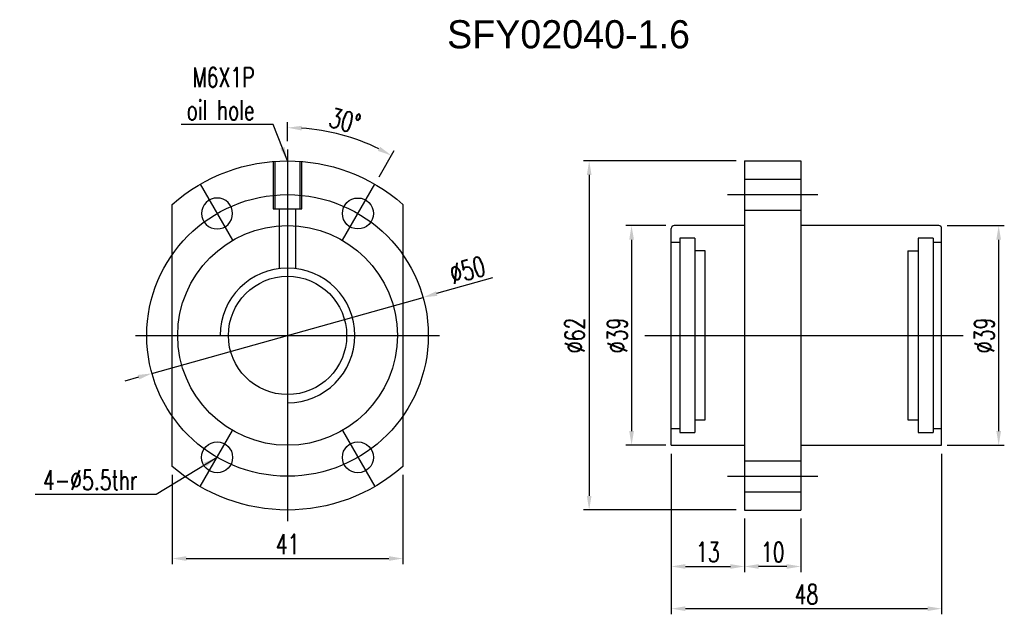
# Model space of a CAD drawing. Header units: millimetres. Extents: x -5 to 170, y -1 to 104.
import ezdxf
from ezdxf.lldxf.tags import DXFTag

# ---------------------------------------------------------------- set-up
doc = ezdxf.new("R2010")
doc.units = ezdxf.units.MM
doc.header["$LTSCALE"] = 0.1
doc.layers.get('Defpoints').update_dxf_attribs({"linetype": 'CONTINUOUS'})
doc.layers.add('layer 1', color=7, linetype='CONTINUOUS')
doc.styles.add('DIM-7', font='SIMPLEX.shx', dxfattribs={"width": 0.7, "bigfont": 'chineset.shx'})
tags = doc.linetypes.add('DASHED', pattern=[25.72, 12.86, -12.86]).pattern_tags.tags
tags[6:7] = [DXFTag(74, 4), DXFTag(75, 0), DXFTag(340, '0'), DXFTag(46, 0.0), DXFTag(50, 0.0), DXFTag(44, 0.0), DXFTag(45, 0.0)]
tags[4:5] = [DXFTag(74, 4), DXFTag(75, 0), DXFTag(340, '0'), DXFTag(46, 0.0), DXFTag(50, 0.0), DXFTag(44, 0.0), DXFTag(45, 0.0)]
doc.dimstyles.new('CNS', dxfattribs={"dimtxt": 3.5, "dimasz": 2.5, "dimexe": 1, "dimexo": 1.5, "dimgap": 0.09, "dimtad": 0, "dimdsep": 46, "dimtxsty": 'DIM-7', "dimcen": 0.09, "dimclrd": 1, "dimclre": 1, "dimclrt": 4, "dimadec": 0, "dimazin": 0, "dimtfac": 1, "dimtix": 1, "dimtmove": 2, "dimatfit": 3, "dimfxl": 1, "dimtvp": 0.971429, "dimtolj": 1, "dimarcsym": 0})

# ---------------------------------------------------------------- blocks, each defined once
blk = doc.blocks.new('*D2')
at = {"layer": 'Defpoints', "color": 0, "transparency": 16777216}
for p in [(123.43, 17.28), (133.43, 17.28), (123.43, 7.25)]:
    blk.add_point(p, dxfattribs=at)
at = {"layer": 'layer 1', "lineweight": -2, "transparency": 16777216}
for p, q in [((123.43, 15.78), (123.43, 6.25)), ((133.43, 15.78), (133.43, 6.25)), ((130.93, 7.25), (125.93, 7.25))]:
    blk.add_line(p, q, dxfattribs=at)
at = {"layer": 'layer 1', "transparency": 16777216}
for points in [[(125.93, 7.67), (125.93, 6.83), (123.43, 7.25)], [(130.93, 7.67), (130.93, 6.83), (133.43, 7.25)]]:
    blk.add_solid(points, dxfattribs=at)
at = {"layer": 'layer 1', "transparency": 16777216, "insert": (128.43, 9.8), "char_height": 3.5, "attachment_point": 5, "style": 'DIM-7'}
blk.add_mtext('\\A1;10', dxfattribs=at)
blk = doc.blocks.new('*D3')
at = {"layer": 'Defpoints', "color": 0, "transparency": 16777216}
for p in [(110.43, 28.78), (123.43, 17.28), (123.43, 7.25)]:
    blk.add_point(p, dxfattribs=at)
at = {"layer": 'layer 1', "lineweight": -2, "transparency": 16777216}
for p, q in [((110.43, 27.28), (110.43, 6.25)), ((123.43, 15.78), (123.43, 6.25)), ((112.93, 7.25), (120.93, 7.25))]:
    blk.add_line(p, q, dxfattribs=at)
at = {"layer": 'layer 1', "transparency": 16777216}
for points in [[(112.93, 7.67), (112.93, 6.83), (110.43, 7.25)], [(120.93, 7.67), (120.93, 6.83), (123.43, 7.25)]]:
    blk.add_solid(points, dxfattribs=at)
at = {"layer": 'layer 1', "transparency": 16777216, "insert": (116.93, 9.8), "char_height": 3.5, "attachment_point": 5, "style": 'DIM-7'}
blk.add_mtext('\\A1;13', dxfattribs=at)
blk = doc.blocks.new('*D4')
at = {"layer": 'Defpoints', "color": 0, "transparency": 16777216}
for p in [(110.43, 28.78), (158.43, 28.78), (158.43, -0.24)]:
    blk.add_point(p, dxfattribs=at)
at = {"layer": 'layer 1', "lineweight": -2, "transparency": 16777216}
for p, q in [((110.43, 27.28), (110.43, -1.24)), ((158.43, 27.28), (158.43, -1.24)), ((112.93, -0.24), (155.93, -0.24))]:
    blk.add_line(p, q, dxfattribs=at)
at = {"layer": 'layer 1', "transparency": 16777216}
for points in [[(112.93, 0.17), (112.93, -0.66), (110.43, -0.24)], [(155.93, 0.17), (155.93, -0.66), (158.43, -0.24)]]:
    blk.add_solid(points, dxfattribs=at)
at = {"layer": 'layer 1', "transparency": 16777216, "insert": (134.43, 2.31), "char_height": 3.5, "attachment_point": 5, "style": 'DIM-7'}
blk.add_mtext('\\A1;48', dxfattribs=at)
blk = doc.blocks.new('*D5')
at = {"layer": 'Defpoints', "color": 0, "transparency": 16777216}
for p in [(110.93, 67.78), (103.37, 28.78), (110.93, 28.78)]:
    blk.add_point(p, dxfattribs=at)
at = {"layer": 'layer 1', "lineweight": -2, "transparency": 16777216}
for p, q in [((109.43, 67.78), (102.37, 67.78)), ((103.37, 65.28), (103.37, 31.28)), ((109.43, 28.78), (102.37, 28.78))]:
    blk.add_line(p, q, dxfattribs=at)
at = {"layer": 'layer 1', "transparency": 16777216}
for points in [[(102.96, 65.28), (103.79, 65.28), (103.37, 67.78)], [(102.96, 31.28), (103.79, 31.28), (103.37, 28.78)]]:
    blk.add_solid(points, dxfattribs=at)
at = {"layer": 'layer 1', "transparency": 16777216, "insert": (100.82, 48.28), "char_height": 3.5, "attachment_point": 5, "rotation": 90, "style": 'DIM-7'}
blk.add_mtext('\\A1;%%c39', dxfattribs=at)
blk = doc.blocks.new('*D6')
at = {"layer": 'Defpoints', "color": 0, "transparency": 16777216}
for p in [(157.93, 67.78), (157.93, 28.78), (168.56, 28.78)]:
    blk.add_point(p, dxfattribs=at)
at = {"layer": 'layer 1', "lineweight": -2, "transparency": 16777216}
for p, q in [((159.43, 67.78), (169.56, 67.78)), ((168.56, 65.28), (168.56, 31.28)), ((159.43, 28.78), (169.56, 28.78))]:
    blk.add_line(p, q, dxfattribs=at)
at = {"layer": 'layer 1', "transparency": 16777216}
for points in [[(168.15, 65.28), (168.98, 65.28), (168.56, 67.78)], [(168.15, 31.28), (168.98, 31.28), (168.56, 28.78)]]:
    blk.add_solid(points, dxfattribs=at)
at = {"layer": 'layer 1', "transparency": 16777216, "insert": (166.01, 48.28), "char_height": 3.5, "attachment_point": 5, "rotation": 90, "style": 'DIM-7'}
blk.add_mtext('\\A1;%%c39', dxfattribs=at)
blk = doc.blocks.new('*D7')
at = {"layer": 'Defpoints', "color": 0, "transparency": 16777216}
for p in [(21.78, 25.02), (62.78, 25.02), (62.78, 8.66)]:
    blk.add_point(p, dxfattribs=at)
at = {"layer": 'layer 1', "lineweight": -2, "transparency": 16777216}
for p, q in [((21.78, 23.52), (21.78, 7.66)), ((62.78, 23.52), (62.78, 7.66)), ((24.28, 8.66), (60.28, 8.66))]:
    blk.add_line(p, q, dxfattribs=at)
at = {"layer": 'layer 1', "transparency": 16777216}
for points in [[(24.28, 9.08), (24.28, 8.25), (21.78, 8.66)], [(60.28, 9.08), (60.28, 8.25), (62.78, 8.66)]]:
    blk.add_solid(points, dxfattribs=at)
at = {"layer": 'layer 1', "transparency": 16777216, "insert": (42.28, 11.21), "char_height": 3.5, "attachment_point": 5, "style": 'DIM-7'}
blk.add_mtext('\\A1;41', dxfattribs=at)
blk = doc.blocks.new('*D8')
at = {"layer": 'Defpoints', "color": 0, "transparency": 16777216}
for p in [(54.89, 82.95), (42.28, 81.28), (57.78, 75.12), (52.03, 65.17), (42.28, 15.28)]:
    blk.add_point(p, dxfattribs=at)
at = {"layer": 'layer 1', "lineweight": -2, "transparency": 16777216}
for p, q in [((42.28, 82.78), (42.28, 86.17)), ((58.53, 76.42), (61.22, 81.09))]:
    blk.add_line(p, q, dxfattribs=at)
blk.add_arc((42.28, 48.28), 36.89, 63.8833, 86.1167, dxfattribs=at)
at = {"layer": 'layer 1', "transparency": 16777216}
for points in [[(44.76, 84.67), (44.79, 85.5), (42.28, 85.17)], [(58.71, 81.77), (58.32, 81.04), (60.72, 80.23)]]:
    blk.add_solid(points, dxfattribs=at)
at = {"layer": 'layer 1', "transparency": 16777216, "insert": (52.48, 86.38), "char_height": 3.5, "attachment_point": 5, "rotation": 345, "style": 'DIM-7'}
blk.add_mtext('\\A1;30°', dxfattribs=at)
blk = doc.blocks.new('*D9')
at = {"layer": 'Defpoints', "color": 0, "transparency": 16777216}
for p in [(66.35, 55.03), (18.2, 41.53)]:
    blk.add_point(p, dxfattribs=at)
at = {"layer": 'layer 1', "lineweight": -2, "transparency": 16777216}
for p, q in [((78.66, 58.48), (68.75, 55.7)), ((18.2, 41.53), (66.35, 55.03)), ((15.8, 40.86), (13.39, 40.18))]:
    blk.add_line(p, q, dxfattribs=at)
at = {"layer": 'layer 1', "transparency": 16777216}
for points in [[(68.64, 56.1), (68.87, 55.3), (66.35, 55.03)], [(15.68, 41.26), (15.91, 40.45), (18.2, 41.53)]]:
    blk.add_solid(points, dxfattribs=at)
at = {"layer": 'layer 1', "transparency": 16777216, "insert": (74.22, 59.88), "char_height": 3.5, "attachment_point": 5, "rotation": 15.6589, "style": 'DIM-7'}
blk.add_mtext('\\A1;∅50', dxfattribs=at)
blk = doc.blocks.new('*D10')
at = {"layer": 'Defpoints', "color": 0, "transparency": 16777216}
for p in [(123.43, 79.28), (95.84, 17.28), (123.43, 17.28)]:
    blk.add_point(p, dxfattribs=at)
at = {"layer": 'layer 1', "lineweight": -2, "transparency": 16777216}
for p, q in [((121.93, 79.28), (94.84, 79.28)), ((95.84, 76.78), (95.84, 19.78)), ((121.93, 17.28), (94.84, 17.28))]:
    blk.add_line(p, q, dxfattribs=at)
at = {"layer": 'layer 1', "transparency": 16777216}
for points in [[(95.43, 76.78), (96.26, 76.78), (95.84, 79.28)], [(95.43, 19.78), (96.26, 19.78), (95.84, 17.28)]]:
    blk.add_solid(points, dxfattribs=at)
at = {"layer": 'layer 1', "transparency": 16777216, "insert": (93.29, 48.28), "char_height": 3.5, "attachment_point": 5, "rotation": 90, "style": 'DIM-7'}
blk.add_mtext('\\A1;%%C62', dxfattribs=at)

msp = doc.modelspace()

# ---------------------------------------------------------------- linework, layer by layer
at = {"layer": 'layer 1'}
for p, q in [((42.275, 81.278), (42.275, 15.278)), ((39.725, 79.173), (39.725, 70.778)), ((40.025, 79.173), (40.025, 70.778)), ((44.525, 70.778), (44.525, 79.175)), ((44.825, 70.778), (44.825, 79.175)), ((26.775, 75.125), (32.525, 65.165)), ((52.025, 65.165), (57.775, 75.125)), ((120.43, 73.278), (136.43, 73.278)), ((39.725, 70.778), (44.825, 70.778)), ((40.775, 70.778), (40.775, 60.148)), ((43.775, 60.148), (43.775, 70.778)), ((15.275, 48.278), (69.275, 48.278)), ((105.722, 48.278), (162.246, 48.278)), ((26.775, 21.431), (32.525, 31.39)), ((52.025, 31.39), (57.775, 21.431)), ((120.43, 23.278), (136.43, 23.278))]:
    msp.add_line(p, q, dxfattribs=at)
at = {"layer": 'layer 1', "linetype": 'Continuous'}
for p, q in [((123.43, 79.278), (123.43, 17.278)), ((123.43, 79.278), (133.43, 79.278)), ((133.43, 79.278), (133.43, 17.278)), ((21.775, 25.024), (21.775, 71.532)), ((62.775, 71.532), (62.775, 25.024)), ((110.43, 28.778), (110.43, 67.278)), ((123.43, 67.778), (110.93, 67.778)), ((157.93, 67.778), (133.43, 67.778)), ((158.43, 28.778), (158.43, 67.278)), ((110.43, 28.778), (123.43, 28.778)), ((133.43, 28.778), (158.43, 28.778)), ((123.43, 17.278), (133.43, 17.278))]:
    msp.add_line(p, q, dxfattribs=at)
at = {"layer": 'layer 1', "linetype": 'DASHED'}
for p, q in [((123.43, 76.028), (133.43, 76.028)), ((123.43, 70.528), (133.43, 70.528)), ((111.93, 64.778), (110.43, 64.778)), ((114.58, 65.528), (111.93, 65.528)), ((111.93, 65.528), (111.93, 31.028)), ((114.58, 65.528), (114.58, 31.028)), ((156.93, 65.528), (154.28, 65.528)), ((154.28, 65.528), (154.28, 31.028)), ((156.93, 65.528), (156.93, 31.028)), ((158.43, 64.778), (156.93, 64.778)), ((116.43, 63.278), (114.58, 63.278)), ((116.43, 33.278), (116.43, 63.278)), ((152.43, 63.278), (152.43, 33.278)), ((152.43, 63.278), (154.28, 63.278)), ((114.58, 33.278), (116.43, 33.278)), ((152.43, 33.278), (154.28, 33.278)), ((110.43, 31.778), (111.93, 31.778)), ((156.93, 31.778), (158.43, 31.778)), ((111.93, 31.028), (114.58, 31.028)), ((154.28, 31.028), (156.93, 31.028)), ((123.43, 26.028), (133.43, 26.028)), ((123.43, 20.528), (133.43, 20.528))]:
    msp.add_line(p, q, dxfattribs=at)
at = {"layer": 'layer 1'}
for radius in [25, 19.5]:
    msp.add_circle((42.275, 48.278), radius, dxfattribs=at)
at = {"layer": 'layer 1', "linetype": 'Continuous', "extrusion": (0, 0, -1)}
msp.add_circle((-29.775, 69.929), 2.75, dxfattribs=at)
at = {"layer": 'layer 1', "linetype": 'Continuous'}
for centre, radius in [((54.775, 69.929), 2.75), ((42.275, 48.278), 10.5), ((29.775, 26.627), 2.75), ((54.775, 26.627), 2.75)]:
    msp.add_circle(centre, radius, dxfattribs=at)
at = {"layer": 'layer 1', "linetype": 'Continuous', "extrusion": (0, 0, -1)}
for start, end in [(48.60165, 131.39835), (228.60165, 311.39835)]:
    msp.add_arc((-42.275, 48.278), 31, start, end, dxfattribs=at)
at = {"layer": 'layer 1', "linetype": 'Continuous'}
for centre, start, end in [((110.93, 67.278), 90, 180), ((157.93, 67.278), 0, 90)]:
    msp.add_arc(centre, 0.5, start, end, dxfattribs=at)
at = {"layer": 'layer 1'}
msp.add_arc((42.275, 48.278), 11.965, 270, 180, dxfattribs=at)

# ---------------------------------------------------------------- texts
msp.add_text('SFY02040-1.6', height=5, dxfattribs=at).set_placement((70.617, 99.253))
at = {"layer": 'layer 1', "char_height": 3.5, "attachment_point": 9, "style": 'DIM-7'}
for s, insert in [('\\A1;M6X1P\\Poil hole', (36.427, 86.533)), ('\\A1;4-%%c5.5thr', (15.646, 20.839))]:
    msp.add_mtext(s, dxfattribs=dict(at, insert=insert))

# ---------------------------------------------------------------- dimensions: what is measured, and where the dimension line sits
at = {"layer": 'layer 1'}
dim = msp.add_angular_dim_2l(base=(54.893, 82.946), line1=((42.275, 81.278), (42.275, 15.278)), line2=((52.025, 65.165), (57.775, 75.125)), dimstyle='CNS', override={"dimgap": 0.8, "dimtad": 1, "dimclrd": 256, "dimclre": 256, "dimclrt": 256, "dimadec": 2, "dimazin": 2, "dimtmove": 1, "dimatfit": 0}, dxfattribs=at)
dim.commit()
dim.dimension.update_dxf_attribs({"geometry": '*D8', "text_midpoint": (52.484, 86.377)})
for base, p1, p2, text, picture, middle in [((95.843, 17.278), (123.43, 79.278), (123.43, 17.278), '%%C<>', '*D10', (93.293, 48.278)), ((103.373, 28.778), (110.93, 67.778), (110.93, 28.778), '%%c<>', '*D5', (100.823, 48.278)), ((168.563, 28.778), (157.93, 67.778), (157.93, 28.778), '%%c<>', '*D6', (166.013, 48.278))]:
    dim = msp.add_linear_dim(base=base, p1=p1, p2=p2, angle=90, text=text, dimstyle='CNS', override={"dimgap": 0.8, "dimtad": 1, "dimclrd": 256, "dimclre": 256, "dimclrt": 256, "dimadec": 2, "dimazin": 2, "dimtmove": 1, "dimatfit": 0}, dxfattribs=at)
    dim.commit()
    dim.dimension.update_dxf_attribs({"geometry": picture, "text_midpoint": middle})
dim = msp.add_diameter_dim_2p(p1=(18.203, 41.53), p2=(66.347, 55.026), dimstyle='CNS', override={"dimgap": 0.8, "dimtad": 1, "dimclrd": 256, "dimclre": 256, "dimclrt": 256, "dimadec": 2, "dimazin": 2, "dimtmove": 1, "dimatfit": 0}, dxfattribs=at)
dim.commit()
dim.dimension.update_dxf_attribs({"geometry": '*D9', "text_midpoint": (74.221, 59.881)})
for base, p1, p2, picture, middle in [((123.43, 7.25), (110.43, 28.778), (123.43, 17.278), '*D3', (116.93, 9.8)), ((158.43, -0.243), (110.43, 28.778), (158.43, 28.778), '*D4', (134.43, 2.307)), ((62.775, 8.662), (21.775, 25.024), (62.775, 25.024), '*D7', (42.275, 11.212)), ((123.43, 7.25), (133.43, 17.278), (123.43, 17.278), '*D2', (128.43, 9.8))]:
    dim = msp.add_linear_dim(base=base, p1=p1, p2=p2, dimstyle='CNS', override={"dimgap": 0.8, "dimtad": 1, "dimclrd": 256, "dimclre": 256, "dimclrt": 256, "dimadec": 2, "dimazin": 2, "dimtmove": 1, "dimatfit": 0}, dxfattribs=at)
    dim.commit()
    dim.dimension.update_dxf_attribs({"geometry": picture, "text_midpoint": middle})

# ---------------------------------------------------------------- leaders
at = {"layer": 'layer 1', "annotation_type": 0, "has_hookline": 1, "hookline_direction": 1}
for points, text_width in [([(42.275, 79.278), (39.727, 85.733), (37.227, 85.733)], 13.067), ([(29.775, 26.627), (18.946, 20.039), (16.446, 20.039)], 18.2)]:
    msp.add_leader(points, dimstyle='CNS', override={"dimgap": 0.8, "dimtad": 1, "dimclrd": 256, "dimclre": 256, "dimclrt": 256, "dimadec": 2, "dimazin": 2, "dimtmove": 1, "dimatfit": 0}, dxfattribs=dict(at, text_width=text_width))

doc.saveas('drawing.dxf')
